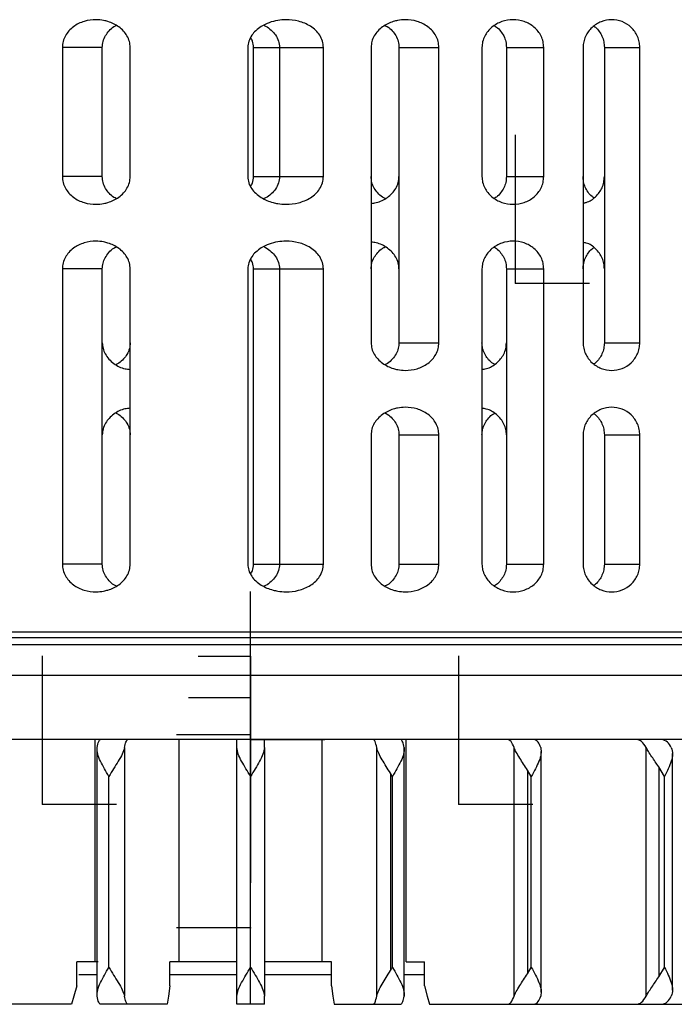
# Model space of a CAD drawing. Header units: millimetres. Extents: x -471 to -209, y 82 to 285.
# Tile 5 of 8: x -276 to -241, y 82 to 136. Entities that reach past the tile are written whole.
import ezdxf

# ---------------------------------------------------------------- set-up
doc = ezdxf.new("R2010")
doc.units = ezdxf.units.MM
doc.header["$PDSIZE"] = -1

msp = doc.modelspace()

# ---------------------------------------------------------------- linework, layer by layer
at = {"color": 7, "linetype": 'Continuous', "lineweight": 25}
for p, q in [((-273.878, 134.169), (-273.878, 127.169)), ((-271.713, 134.169), (-273.878, 134.169)), ((-271.713, 127.169), (-271.713, 134.169)), ((-270.201, 127.169), (-270.201, 134.169)), ((-263.828, 134.169), (-263.828, 127.169)), ((-263.519, 134.169), (-259.727, 134.169)), ((-263.519, 127.169), (-263.519, 134.169)), ((-262.108, 134.169), (-262.108, 127.169)), ((-259.727, 127.169), (-259.727, 134.169)), ((-257.145, 134.169), (-257.145, 118.169)), ((-255.633, 134.169), (-253.469, 134.169)), ((-255.633, 134.169), (-255.633, 118.169)), ((-253.469, 118.169), (-253.469, 134.169)), ((-251.134, 134.169), (-251.134, 127.169)), ((-249.807, 134.169), (-247.787, 134.169)), ((-249.807, 134.169), (-249.807, 127.169)), ((-247.787, 127.169), (-247.787, 134.169)), ((-245.651, 134.169), (-245.651, 118.169)), ((-244.499, 134.169), (-244.499, 118.169)), ((-244.499, 134.169), (-242.578, 134.169)), ((-242.578, 118.169), (-242.578, 134.169)), ((-271.713, 127.169), (-273.878, 127.169)), ((-263.519, 127.169), (-259.727, 127.169)), ((-249.807, 127.169), (-247.787, 127.169)), ((-273.878, 122.169), (-273.878, 106.169)), ((-271.713, 122.169), (-273.878, 122.169)), ((-271.713, 106.169), (-271.713, 122.169)), ((-270.201, 106.169), (-270.201, 122.169)), ((-263.828, 122.169), (-263.828, 106.169)), ((-263.519, 122.169), (-259.727, 122.169)), ((-263.519, 106.169), (-263.519, 122.169)), ((-262.108, 122.169), (-262.108, 106.169)), ((-259.727, 106.169), (-259.727, 122.169)), ((-251.134, 122.169), (-251.134, 106.169)), ((-249.807, 122.169), (-247.787, 122.169)), ((-249.807, 122.169), (-249.807, 106.169)), ((-247.787, 106.169), (-247.787, 122.169)), ((-255.633, 118.169), (-253.469, 118.169)), ((-244.499, 118.169), (-242.578, 118.169)), ((-257.145, 113.169), (-257.145, 106.169)), ((-255.633, 113.169), (-253.469, 113.169)), ((-255.633, 113.169), (-255.633, 106.169)), ((-253.469, 106.169), (-253.469, 113.169)), ((-245.651, 113.169), (-245.651, 106.169)), ((-244.499, 113.169), (-244.499, 106.169)), ((-244.499, 113.169), (-242.578, 113.169)), ((-242.578, 106.169), (-242.578, 113.169)), ((-271.713, 106.169), (-273.878, 106.169)), ((-263.519, 106.169), (-259.727, 106.169)), ((-255.633, 106.169), (-253.469, 106.169)), ((-249.807, 106.169), (-247.787, 106.169)), ((-244.499, 106.169), (-242.578, 106.169)), ((-208.673, 102.49), (-318.673, 102.49)), ((-209.273, 102.169), (-318.073, 102.169)), ((-208.673, 101.796), (-318.673, 101.796)), ((-208.673, 100.133), (-318.673, 100.133)), ((-248.305, 96.669), (-292.415, 96.669)), ((-272.108, 84.619), (-272.108, 96.669)), ((-267.555, 84.619), (-267.555, 96.669)), ((-263.673, 82.319), (-263.673, 96.669)), ((-259.792, 84.619), (-259.792, 96.669)), ((-255.239, 84.619), (-255.239, 96.669)), ((-234.932, 96.669), (-248.296, 96.669)), ((-272.002, 96.229), (-272.002, 82.76)), ((-270.509, 96.226), (-270.509, 82.762)), ((-264.423, 82.762), (-264.423, 96.226)), ((-262.923, 96.226), (-262.923, 82.762)), ((-256.837, 82.762), (-256.837, 96.226)), ((-255.345, 82.76), (-255.345, 96.229)), ((-249.391, 82.762), (-249.391, 96.226)), ((-242.235, 82.762), (-242.235, 96.226)), ((-247.921, 82.974), (-247.921, 96.014)), ((-240.802, 83.08), (-240.802, 95.908)), ((-248.671, 95.014), (-248.671, 83.974)), ((-248.46, 94.669), (-248.671, 95.014)), ((-241.552, 95.182), (-241.552, 83.807)), ((-241.241, 94.669), (-241.552, 95.182)), ((-271.358, 84.319), (-271.358, 94.669)), ((-256.095, 94.843), (-256.095, 84.146)), ((-255.988, 84.319), (-255.988, 94.669)), ((-248.46, 84.319), (-248.46, 94.669)), ((-241.241, 84.319), (-241.241, 94.669)), ((-271.93, 84.619), (-273.094, 84.619)), ((-273.094, 83.319), (-273.094, 84.619)), ((-264.423, 84.619), (-268.053, 84.619)), ((-268.053, 83.319), (-268.053, 84.619)), ((-259.293, 84.619), (-262.923, 84.619)), ((-259.293, 83.319), (-259.293, 84.619)), ((-255.239, 84.619), (-254.253, 84.619)), ((-254.253, 83.319), (-254.253, 84.619)), ((-248.671, 83.974), (-248.46, 84.319)), ((-241.552, 83.807), (-241.241, 84.319)), ((-272.002, 83.919), (-272.984, 83.919)), ((-264.423, 83.919), (-268.053, 83.919)), ((-259.293, 83.919), (-262.923, 83.919)), ((-254.253, 83.919), (-255.353, 83.919)), ((-273.376, 82.319), (-315.245, 82.319)), ((-268.196, 82.319), (-271.815, 82.319)), ((-262.923, 82.319), (-264.423, 82.319)), ((-259.151, 82.319), (-255.531, 82.319)), ((-253.971, 82.319), (-212.101, 82.319))]:
    msp.add_line(p, q, dxfattribs=at)
at = {"color": 7, "linetype": 'Continuous'}
for p, q in [((-249.309, 121.4), (-249.309, 129.426)), ((-249.309, 121.4), (-245.296, 121.4)), ((-263.673, 96.669), (-263.673, 104.696)), ((-274.96, 93.169), (-274.96, 101.196)), ((-263.673, 101.169), (-266.511, 101.169)), ((-263.673, 101.169), (-263.673, 93.143)), ((-252.387, 93.169), (-252.387, 101.196)), ((-263.673, 98.919), (-267.033, 98.919)), ((-263.673, 98.919), (-263.673, 90.893)), ((-263.673, 96.919), (-267.686, 96.919)), ((-263.673, 96.919), (-263.673, 88.893)), ((-263.673, 96.669), (-259.66, 96.669)), ((-263.673, 86.469), (-263.673, 94.496)), ((-274.96, 93.169), (-270.947, 93.169)), ((-252.387, 93.169), (-248.374, 93.169)), ((-263.673, 86.469), (-267.686, 86.469))]:
    msp.add_line(p, q, dxfattribs=at)
at = {"color": 7, "linetype": 'Continuous', "lineweight": 25, "flags": 128}
for points in [[(-273.094, 83.319), (-273.252, 82.759), (-273.376, 82.319)], [(-268.053, 83.319), (-268.133, 82.759), (-268.196, 82.319)], [(-259.293, 83.319), (-259.214, 82.759), (-259.151, 82.319)], [(-254.253, 83.319), (-254.095, 82.759), (-253.971, 82.319)]]:
    msp.add_lwpolyline(points, dxfattribs=at)
at = {"color": 7, "linetype": 'Continuous', "lineweight": 25}
for points, knots in [([(-270.201, 134.169), (-270.21, 134.277), (-270.228, 134.498), (-270.363, 134.8), (-270.562, 135.068), (-270.893, 135.359), (-271.275, 135.543), (-271.699, 135.647), (-272.133, 135.69), (-272.705, 135.611), (-273.206, 135.369), (-273.531, 135.074), (-273.724, 134.803), (-273.853, 134.499), (-273.87, 134.278), (-273.878, 134.169)], [0, 0, 0, 0, 0.06114, 0.12515, 0.184594, 0.250613, 0.375633, 0.421887, 0.500804, 0.625295, 0.749339, 0.814667, 0.874889, 0.938487, 1, 1, 1, 1]), ([(-259.727, 134.169), (-259.737, 134.284), (-259.758, 134.518), (-259.915, 134.833), (-260.143, 135.105), (-260.514, 135.392), (-261.067, 135.619), (-261.682, 135.688), (-262.378, 135.627), (-262.951, 135.428), (-263.395, 135.095), (-263.629, 134.827), (-263.794, 134.517), (-263.817, 134.283), (-263.828, 134.169)], [0, 0, 0, 0, 0.061079, 0.12529, 0.184734, 0.250694, 0.375341, 0.500292, 0.579086, 0.749346, 0.816048, 0.874699, 0.939465, 1, 1, 1, 1]), ([(-253.469, 134.169), (-253.477, 134.278), (-253.494, 134.499), (-253.623, 134.803), (-253.815, 135.074), (-254.141, 135.369), (-254.645, 135.612), (-255.218, 135.69), (-255.653, 135.646), (-256.074, 135.542), (-256.454, 135.358), (-256.785, 135.068), (-256.984, 134.8), (-257.119, 134.498), (-257.137, 134.277), (-257.145, 134.169)], [0, 0, 0, 0, 0.061528, 0.125153, 0.185268, 0.250495, 0.375317, 0.500336, 0.578668, 0.625247, 0.74932, 0.815348, 0.874818, 0.93884, 1, 1, 1, 1]), ([(-247.787, 134.169), (-247.794, 134.274), (-247.808, 134.486), (-247.918, 134.783), (-248.086, 135.052), (-248.376, 135.352), (-248.837, 135.607), (-249.451, 135.703), (-250.063, 135.598), (-250.528, 135.343), (-250.824, 135.047), (-250.997, 134.78), (-251.112, 134.485), (-251.127, 134.273), (-251.134, 134.169)], [0, 0, 0, 0, 0.061906, 0.125308, 0.185924, 0.250597, 0.375507, 0.500411, 0.625074, 0.749446, 0.814919, 0.874924, 0.938513, 1, 1, 1, 1]), ([(-242.578, 134.169), (-242.584, 134.272), (-242.597, 134.478), (-242.693, 134.769), (-242.842, 135.036), (-243.103, 135.338), (-243.527, 135.602), (-244.104, 135.705), (-244.681, 135.596), (-245.111, 135.332), (-245.378, 135.032), (-245.532, 134.767), (-245.632, 134.477), (-245.645, 134.271), (-245.651, 134.169)], [0, 0, 0, 0, 0.062136, 0.125383, 0.186392, 0.250669, 0.375459, 0.5003, 0.625033, 0.749589, 0.814502, 0.874719, 0.938192, 1, 1, 1, 1]), ([(-271.713, 134.169), (-271.705, 134.279), (-271.687, 134.503), (-271.552, 134.812), (-271.347, 135.078), (-271.154, 135.272), (-271.007, 135.336), (-270.966, 135.353)], [0, 0, 0, 0, 0.223028, 0.45452, 0.672571, 0.91051, 1, 1, 1, 1]), ([(-262.945, 135.359), (-262.917, 135.349), (-262.77, 135.294), (-262.559, 135.114), (-262.312, 134.847), (-262.143, 134.527), (-262.12, 134.286), (-262.108, 134.169)], [0, 0, 0, 0, 0.0583456, 0.3073639, 0.529799, 0.7717332, 1, 1, 1, 1]), ([(-256.38, 135.353), (-256.341, 135.336), (-256.194, 135.273), (-256.001, 135.08), (-255.796, 134.814), (-255.66, 134.505), (-255.642, 134.28), (-255.633, 134.169)], [0, 0, 0, 0, 0.088305, 0.325732, 0.543399, 0.775969, 1, 1, 1, 1]), ([(-250.463, 135.337), (-250.424, 135.318), (-250.289, 135.25), (-250.119, 135.053), (-249.943, 134.79), (-249.829, 134.489), (-249.814, 134.275), (-249.807, 134.169)], [0, 0, 0, 0, 0.093813, 0.32741, 0.545724, 0.775781, 1, 1, 1, 1]), ([(-245.067, 135.315), (-245.037, 135.297), (-244.918, 135.23), (-244.771, 135.034), (-244.616, 134.774), (-244.518, 134.479), (-244.505, 134.272), (-244.499, 134.169)], [0, 0, 0, 0, 0.082341, 0.317452, 0.540287, 0.772272, 1, 1, 1, 1]), ([(-263.519, 134.169), (-263.527, 134.285), (-263.54, 134.477), (-263.635, 134.641), (-263.673, 134.706)], [0, 0, 0, 0, 0.606021, 1, 1, 1, 1]), ([(-273.878, 127.169), (-273.87, 127.061), (-273.853, 126.84), (-273.724, 126.536), (-273.532, 126.265), (-273.206, 125.97), (-272.703, 125.727), (-272.13, 125.649), (-271.695, 125.692), (-271.274, 125.797), (-270.894, 125.979), (-270.563, 126.269), (-270.363, 126.538), (-270.228, 126.84), (-270.21, 127.061), (-270.201, 127.169)], [0, 0, 0, 0, 0.061503, 0.125101, 0.185193, 0.250391, 0.375159, 0.50013, 0.578508, 0.624988, 0.74901, 0.815012, 0.874456, 0.938671, 1, 1, 1, 1]), ([(-270.966, 125.986), (-271.006, 126.003), (-271.153, 126.066), (-271.346, 126.26), (-271.551, 126.525), (-271.687, 126.835), (-271.705, 127.059), (-271.713, 127.169)], [0, 0, 0, 0, 0.088889, 0.326484, 0.544292, 0.776395, 1, 1, 1, 1]), ([(-263.828, 127.169), (-263.817, 127.056), (-263.795, 126.822), (-263.629, 126.512), (-263.395, 126.244), (-263.019, 125.962), (-262.603, 125.79), (-262.148, 125.692), (-261.683, 125.65), (-261.069, 125.72), (-260.516, 125.945), (-260.144, 126.232), (-259.916, 126.504), (-259.758, 126.819), (-259.737, 127.055), (-259.727, 127.169)], [0, 0, 0, 0, 0.06047, 0.125172, 0.183801, 0.2505, 0.375005, 0.421115, 0.50001, 0.624465, 0.749076, 0.814937, 0.874311, 0.938733, 1, 1, 1, 1]), ([(-263.673, 126.632), (-263.637, 126.694), (-263.541, 126.859), (-263.528, 127.05), (-263.519, 127.169)], [0, 0, 0, 0, 0.376772, 1, 1, 1, 1]), ([(-262.108, 127.169), (-262.12, 127.052), (-262.143, 126.811), (-262.313, 126.49), (-262.56, 126.224), (-262.774, 126.042), (-262.925, 125.987), (-262.956, 125.975)], [0, 0, 0, 0, 0.226896, 0.467461, 0.688262, 0.935569, 1, 1, 1, 1]), ([(-256.38, 125.986), (-256.43, 126.008), (-256.585, 126.077), (-256.783, 126.275), (-256.985, 126.538), (-257.119, 126.841), (-257.137, 127.062), (-257.145, 127.169)], [0, 0, 0, 0, 0.110259, 0.344232, 0.555021, 0.782603, 1, 1, 1, 1]), ([(-257.145, 125.72), (-257.05, 125.729), (-256.734, 125.758), (-256.337, 125.966), (-255.998, 126.255), (-255.796, 126.527), (-255.66, 126.835), (-255.642, 127.059), (-255.633, 127.169)], [0, 0, 0, 0, 0.125267, 0.415886, 0.568299, 0.708023, 0.856728, 1, 1, 1, 1]), ([(-251.134, 127.169), (-251.127, 127.065), (-251.112, 126.853), (-250.997, 126.558), (-250.824, 126.291), (-250.527, 125.994), (-250.061, 125.739), (-249.447, 125.636), (-248.835, 125.733), (-248.375, 125.988), (-248.086, 126.287), (-247.918, 126.555), (-247.808, 126.852), (-247.794, 127.064), (-247.787, 127.169)], [0, 0, 0, 0, 0.061594, 0.125311, 0.18525, 0.250669, 0.375658, 0.500534, 0.62512, 0.749482, 0.814006, 0.874507, 0.938001, 1, 1, 1, 1]), ([(-249.807, 127.169), (-249.814, 127.064), (-249.829, 126.85), (-249.942, 126.55), (-250.119, 126.286), (-250.289, 126.088), (-250.424, 126.021), (-250.463, 126.002)], [0, 0, 0, 0, 0.223744, 0.453321, 0.672288, 0.9067, 1, 1, 1, 1]), ([(-245.067, 126.024), (-245.102, 126.044), (-245.228, 126.116), (-245.384, 126.323), (-245.54, 126.59), (-245.633, 126.878), (-245.645, 127.074), (-245.651, 127.169)], [0, 0, 0, 0, 0.09129, 0.336183, 0.56828, 0.789001, 1, 1, 1, 1]), ([(-245.651, 125.741), (-245.592, 125.749), (-245.341, 125.784), (-245.035, 126.004), (-244.768, 126.299), (-244.616, 126.567), (-244.518, 126.86), (-244.505, 127.067), (-244.499, 127.169)], [0, 0, 0, 0, 0.091944, 0.393426, 0.549064, 0.69657, 0.849685, 1, 1, 1, 1]), ([(-270.201, 122.169), (-270.21, 122.277), (-270.228, 122.498), (-270.362, 122.799), (-270.562, 123.068), (-270.893, 123.359), (-271.274, 123.542), (-271.698, 123.647), (-272.132, 123.69), (-272.704, 123.611), (-273.205, 123.369), (-273.53, 123.075), (-273.724, 122.804), (-273.853, 122.499), (-273.87, 122.278), (-273.878, 122.169)], [0, 0, 0, 0, 0.061122, 0.125111, 0.184537, 0.250533, 0.375515, 0.421813, 0.500647, 0.625097, 0.749103, 0.814412, 0.874613, 0.938355, 1, 1, 1, 1]), ([(-271.713, 122.169), (-271.706, 122.272), (-271.69, 122.482), (-271.565, 122.787), (-271.361, 123.064), (-271.159, 123.269), (-271.007, 123.336), (-270.966, 123.353)], [0, 0, 0, 0, 0.208222, 0.426752, 0.65972, 0.910544, 1, 1, 1, 1]), ([(-259.727, 122.169), (-259.737, 122.284), (-259.758, 122.518), (-259.915, 122.833), (-260.143, 123.105), (-260.514, 123.392), (-261.067, 123.619), (-261.682, 123.688), (-262.378, 123.627), (-262.951, 123.428), (-263.395, 123.095), (-263.629, 122.827), (-263.794, 122.517), (-263.817, 122.283), (-263.828, 122.169)], [0, 0, 0, 0, 0.061079, 0.12529, 0.184734, 0.250694, 0.375341, 0.500292, 0.579086, 0.749346, 0.816048, 0.874699, 0.939465, 1, 1, 1, 1]), ([(-262.945, 123.359), (-262.917, 123.349), (-262.77, 123.294), (-262.559, 123.114), (-262.312, 122.847), (-262.143, 122.527), (-262.12, 122.286), (-262.108, 122.169)], [0, 0, 0, 0, 0.058346, 0.307364, 0.529799, 0.771733, 1, 1, 1, 1]), ([(-255.633, 122.169), (-255.642, 122.279), (-255.66, 122.503), (-255.796, 122.81), (-255.997, 123.083), (-256.336, 123.372), (-256.734, 123.58), (-257.05, 123.61), (-257.145, 123.619)], [0, 0, 0, 0, 0.143013, 0.291453, 0.431274, 0.583848, 0.874755, 1, 1, 1, 1]), ([(-257.145, 122.169), (-257.137, 122.277), (-257.119, 122.498), (-256.985, 122.801), (-256.783, 123.064), (-256.585, 123.262), (-256.43, 123.331), (-256.38, 123.353)], [0, 0, 0, 0, 0.217289, 0.444777, 0.656037, 0.890666, 1, 1, 1, 1]), ([(-247.787, 122.169), (-247.794, 122.274), (-247.808, 122.486), (-247.918, 122.783), (-248.086, 123.052), (-248.376, 123.352), (-248.837, 123.607), (-249.451, 123.703), (-250.063, 123.598), (-250.528, 123.343), (-250.824, 123.047), (-250.997, 122.78), (-251.112, 122.485), (-251.127, 122.273), (-251.134, 122.169)], [0, 0, 0, 0, 0.061906, 0.125308, 0.185924, 0.250597, 0.375507, 0.500411, 0.625074, 0.749446, 0.814919, 0.874924, 0.938513, 1, 1, 1, 1]), ([(-250.463, 123.337), (-250.424, 123.318), (-250.289, 123.25), (-250.119, 123.053), (-249.943, 122.79), (-249.829, 122.489), (-249.814, 122.275), (-249.807, 122.169)], [0, 0, 0, 0, 0.093813, 0.32741, 0.545724, 0.775781, 1, 1, 1, 1]), ([(-244.499, 122.169), (-244.504, 122.268), (-244.516, 122.467), (-244.611, 122.758), (-244.762, 123.031), (-245.033, 123.334), (-245.342, 123.556), (-245.593, 123.59), (-245.651, 123.598)], [0, 0, 0, 0, 0.144043, 0.292529, 0.446452, 0.606704, 0.909097, 1, 1, 1, 1]), ([(-245.651, 122.169), (-245.645, 122.271), (-245.632, 122.477), (-245.532, 122.768), (-245.375, 123.028), (-245.224, 123.225), (-245.102, 123.295), (-245.068, 123.315)], [0, 0, 0, 0, 0.224404, 0.454894, 0.673645, 0.909566, 1, 1, 1, 1]), ([(-263.519, 122.169), (-263.527, 122.285), (-263.54, 122.477), (-263.635, 122.641), (-263.673, 122.706)], [0, 0, 0, 0, 0.606021, 1, 1, 1, 1]), ([(-271.713, 118.169), (-271.706, 118.067), (-271.69, 117.856), (-271.564, 117.553), (-271.364, 117.269), (-271.016, 116.969), (-270.612, 116.758), (-270.296, 116.729), (-270.201, 116.72)], [0, 0, 0, 0, 0.133552, 0.27372, 0.423156, 0.584052, 0.875237, 1, 1, 1, 1]), ([(-270.201, 118.169), (-270.21, 118.061), (-270.228, 117.841), (-270.362, 117.538), (-270.564, 117.275), (-270.762, 117.077), (-270.917, 117.008), (-270.966, 116.986)], [0, 0, 0, 0, 0.2174768, 0.4451797, 0.6561146, 0.8903455, 1, 1, 1, 1]), ([(-257.145, 118.169), (-257.137, 118.062), (-257.119, 117.841), (-256.984, 117.539), (-256.785, 117.271), (-256.454, 116.98), (-256.072, 116.796), (-255.649, 116.692), (-255.214, 116.649), (-254.643, 116.728), (-254.141, 116.969), (-253.816, 117.263), (-253.623, 117.535), (-253.494, 117.839), (-253.477, 118.061), (-253.469, 118.169)], [0, 0, 0, 0, 0.061122, 0.125111, 0.184537, 0.250533, 0.375515, 0.421813, 0.500647, 0.625097, 0.749103, 0.814412, 0.874613, 0.938355, 1, 1, 1, 1]), ([(-255.633, 118.169), (-255.641, 118.067), (-255.657, 117.857), (-255.782, 117.552), (-255.985, 117.275), (-256.187, 117.069), (-256.34, 117.003), (-256.38, 116.986)], [0, 0, 0, 0, 0.208222, 0.4267517, 0.6597196, 0.9105438, 1, 1, 1, 1]), ([(-250.462, 117.002), (-250.507, 117.024), (-250.648, 117.096), (-250.822, 117.296), (-250.998, 117.557), (-251.112, 117.853), (-251.127, 118.065), (-251.134, 118.169)], [0, 0, 0, 0, 0.107502, 0.33982, 0.55283, 0.780189, 1, 1, 1, 1]), ([(-251.134, 116.728), (-251.053, 116.737), (-250.767, 116.77), (-250.415, 116.987), (-250.116, 117.281), (-249.943, 117.551), (-249.829, 117.85), (-249.814, 118.064), (-249.807, 118.169)], [0, 0, 0, 0, 0.115079, 0.408401, 0.56155, 0.704632, 0.854203, 1, 1, 1, 1]), ([(-245.651, 118.169), (-245.645, 118.068), (-245.632, 117.862), (-245.532, 117.572), (-245.378, 117.306), (-245.11, 117.006), (-244.679, 116.742), (-244.102, 116.634), (-243.526, 116.737), (-243.102, 117.001), (-242.842, 117.303), (-242.693, 117.569), (-242.597, 117.861), (-242.584, 118.067), (-242.578, 118.169)], [0, 0, 0, 0, 0.061835, 0.125347, 0.185624, 0.250632, 0.375442, 0.500231, 0.624868, 0.749375, 0.813591, 0.874565, 0.937834, 1, 1, 1, 1]), ([(-244.499, 118.169), (-244.505, 118.067), (-244.518, 117.86), (-244.616, 117.566), (-244.771, 117.305), (-244.918, 117.109), (-245.037, 117.041), (-245.067, 117.024)], [0, 0, 0, 0, 0.227462, 0.459201, 0.682441, 0.91808, 1, 1, 1, 1]), ([(-270.201, 114.619), (-270.297, 114.61), (-270.612, 114.58), (-271.009, 114.373), (-271.348, 114.085), (-271.55, 113.813), (-271.687, 113.505), (-271.705, 113.28), (-271.713, 113.169)], [0, 0, 0, 0, 0.12526, 0.415359, 0.567613, 0.707196, 0.856336, 1, 1, 1, 1]), ([(-270.966, 114.353), (-270.917, 114.331), (-270.762, 114.262), (-270.564, 114.064), (-270.362, 113.801), (-270.228, 113.498), (-270.21, 113.277), (-270.201, 113.169)], [0, 0, 0, 0, 0.109186, 0.343822, 0.555155, 0.782662, 1, 1, 1, 1]), ([(-253.469, 113.169), (-253.477, 113.278), (-253.494, 113.499), (-253.623, 113.803), (-253.815, 114.074), (-254.141, 114.369), (-254.645, 114.612), (-255.218, 114.69), (-255.653, 114.646), (-256.074, 114.542), (-256.454, 114.358), (-256.785, 114.068), (-256.984, 113.8), (-257.119, 113.498), (-257.137, 113.277), (-257.145, 113.169)], [0, 0, 0, 0, 0.0615276, 0.1251526, 0.1852683, 0.2504948, 0.375317, 0.5003359, 0.5786677, 0.625247, 0.7493197, 0.8153477, 0.874818, 0.9388399, 1, 1, 1, 1]), ([(-256.38, 114.353), (-256.341, 114.336), (-256.194, 114.273), (-256.001, 114.08), (-255.796, 113.814), (-255.66, 113.505), (-255.642, 113.28), (-255.633, 113.169)], [0, 0, 0, 0, 0.088305, 0.325732, 0.543399, 0.775969, 1, 1, 1, 1]), ([(-249.807, 113.169), (-249.814, 113.27), (-249.827, 113.474), (-249.935, 113.77), (-250.107, 114.048), (-250.412, 114.35), (-250.768, 114.569), (-251.054, 114.602), (-251.134, 114.611)], [0, 0, 0, 0, 0.138358, 0.282026, 0.432654, 0.591673, 0.886077, 1, 1, 1, 1]), ([(-251.134, 113.169), (-251.127, 113.274), (-251.112, 113.486), (-250.998, 113.782), (-250.821, 114.044), (-250.647, 114.244), (-250.506, 114.315), (-250.463, 114.337)], [0, 0, 0, 0, 0.219726, 0.447024, 0.660846, 0.894221, 1, 1, 1, 1]), ([(-242.578, 113.169), (-242.584, 113.272), (-242.597, 113.478), (-242.693, 113.769), (-242.842, 114.036), (-243.103, 114.338), (-243.527, 114.602), (-244.104, 114.705), (-244.681, 114.596), (-245.111, 114.332), (-245.378, 114.032), (-245.532, 113.767), (-245.632, 113.477), (-245.645, 113.271), (-245.651, 113.169)], [0, 0, 0, 0, 0.062136, 0.125383, 0.186392, 0.250669, 0.375459, 0.5003, 0.625033, 0.749589, 0.814502, 0.874719, 0.938192, 1, 1, 1, 1]), ([(-245.067, 114.315), (-245.037, 114.297), (-244.918, 114.23), (-244.771, 114.034), (-244.616, 113.774), (-244.518, 113.479), (-244.505, 113.272), (-244.499, 113.169)], [0, 0, 0, 0, 0.0823407, 0.3174523, 0.5402873, 0.7722721, 1, 1, 1, 1]), ([(-273.878, 106.169), (-273.87, 106.061), (-273.853, 105.84), (-273.724, 105.536), (-273.532, 105.265), (-273.206, 104.97), (-272.703, 104.727), (-272.13, 104.649), (-271.695, 104.692), (-271.274, 104.797), (-270.894, 104.979), (-270.563, 105.269), (-270.363, 105.538), (-270.228, 105.84), (-270.21, 106.061), (-270.201, 106.169)], [0, 0, 0, 0, 0.061503, 0.125101, 0.185193, 0.250391, 0.375159, 0.50013, 0.578508, 0.624988, 0.74901, 0.815012, 0.874456, 0.938671, 1, 1, 1, 1]), ([(-270.966, 104.986), (-271.006, 105.003), (-271.153, 105.066), (-271.346, 105.26), (-271.551, 105.526), (-271.687, 105.835), (-271.705, 106.059), (-271.713, 106.169)], [0, 0, 0, 0, 0.08933, 0.326952, 0.54479, 0.776631, 1, 1, 1, 1]), ([(-263.828, 106.169), (-263.817, 106.056), (-263.795, 105.822), (-263.629, 105.512), (-263.395, 105.244), (-263.019, 104.962), (-262.603, 104.79), (-262.148, 104.692), (-261.683, 104.65), (-261.069, 104.72), (-260.516, 104.945), (-260.144, 105.232), (-259.916, 105.504), (-259.758, 105.819), (-259.737, 106.055), (-259.727, 106.169)], [0, 0, 0, 0, 0.06047, 0.125172, 0.183801, 0.2505, 0.375005, 0.421115, 0.50001, 0.624465, 0.749076, 0.814937, 0.874311, 0.938733, 1, 1, 1, 1]), ([(-263.673, 105.632), (-263.637, 105.694), (-263.541, 105.859), (-263.528, 106.05), (-263.519, 106.169)], [0, 0, 0, 0, 0.376772, 1, 1, 1, 1]), ([(-262.108, 106.169), (-262.12, 106.052), (-262.143, 105.811), (-262.313, 105.49), (-262.56, 105.224), (-262.774, 105.042), (-262.925, 104.987), (-262.956, 104.975)], [0, 0, 0, 0, 0.226896, 0.467461, 0.688262, 0.935569, 1, 1, 1, 1]), ([(-257.145, 106.169), (-257.137, 106.062), (-257.119, 105.841), (-256.984, 105.539), (-256.785, 105.271), (-256.454, 104.98), (-256.072, 104.796), (-255.649, 104.692), (-255.214, 104.649), (-254.643, 104.728), (-254.141, 104.969), (-253.816, 105.263), (-253.623, 105.535), (-253.494, 105.839), (-253.477, 106.061), (-253.469, 106.169)], [0, 0, 0, 0, 0.061122, 0.125111, 0.184537, 0.250533, 0.375515, 0.421813, 0.500647, 0.625097, 0.749103, 0.814412, 0.874613, 0.938355, 1, 1, 1, 1]), ([(-255.633, 106.169), (-255.641, 106.067), (-255.657, 105.857), (-255.782, 105.552), (-255.985, 105.275), (-256.187, 105.069), (-256.34, 105.003), (-256.38, 104.986)], [0, 0, 0, 0, 0.208222, 0.426752, 0.65972, 0.910544, 1, 1, 1, 1]), ([(-251.134, 106.169), (-251.127, 106.065), (-251.112, 105.853), (-250.997, 105.558), (-250.824, 105.291), (-250.527, 104.994), (-250.061, 104.739), (-249.447, 104.636), (-248.835, 104.733), (-248.375, 104.988), (-248.086, 105.287), (-247.918, 105.555), (-247.808, 105.852), (-247.794, 106.064), (-247.787, 106.169)], [0, 0, 0, 0, 0.061594, 0.125311, 0.18525, 0.250669, 0.375658, 0.500534, 0.62512, 0.749482, 0.814006, 0.874507, 0.938001, 1, 1, 1, 1]), ([(-249.807, 106.169), (-249.814, 106.064), (-249.829, 105.85), (-249.942, 105.55), (-250.119, 105.286), (-250.289, 105.088), (-250.424, 105.021), (-250.463, 105.002)], [0, 0, 0, 0, 0.223744, 0.453321, 0.672288, 0.9067, 1, 1, 1, 1]), ([(-245.651, 106.169), (-245.645, 106.068), (-245.632, 105.862), (-245.532, 105.572), (-245.378, 105.306), (-245.11, 105.006), (-244.679, 104.742), (-244.102, 104.634), (-243.526, 104.737), (-243.102, 105.001), (-242.842, 105.303), (-242.693, 105.569), (-242.597, 105.861), (-242.584, 106.067), (-242.578, 106.169)], [0, 0, 0, 0, 0.061835, 0.125347, 0.185624, 0.250632, 0.375442, 0.500231, 0.624868, 0.749375, 0.813591, 0.874565, 0.937834, 1, 1, 1, 1]), ([(-244.499, 106.169), (-244.505, 106.067), (-244.518, 105.86), (-244.616, 105.566), (-244.771, 105.305), (-244.918, 105.109), (-245.037, 105.041), (-245.067, 105.024)], [0, 0, 0, 0, 0.227462, 0.459201, 0.682441, 0.91808, 1, 1, 1, 1]), ([(-271.994, 96.226), (-271.967, 96.354), (-271.913, 96.609), (-271.848, 96.649), (-271.815, 96.669)], [0, 0, 0, 0, 0.5, 1, 1, 1, 1]), ([(-270.509, 96.226), (-270.486, 96.34), (-270.432, 96.598), (-270.367, 96.644), (-270.331, 96.669)], [0, 0, 0, 0, 0.43833, 1, 1, 1, 1]), ([(-264.423, 96.226), (-264.423, 96.354), (-264.423, 96.609), (-264.423, 96.649), (-264.423, 96.669)], [0, 0, 0, 0, 0.5, 1, 1, 1, 1]), ([(-262.923, 96.226), (-262.923, 96.34), (-262.923, 96.598), (-262.923, 96.644), (-262.923, 96.669)], [0, 0, 0, 0, 0.43833, 1, 1, 1, 1]), ([(-256.837, 96.226), (-256.865, 96.354), (-256.919, 96.609), (-256.984, 96.649), (-257.016, 96.669)], [0, 0, 0, 0, 0.5, 1, 1, 1, 1]), ([(-255.353, 96.226), (-255.376, 96.34), (-255.43, 96.598), (-255.495, 96.644), (-255.531, 96.669)], [0, 0, 0, 0, 0.43833, 1, 1, 1, 1]), ([(-249.391, 96.226), (-249.444, 96.354), (-249.552, 96.609), (-249.68, 96.649), (-249.744, 96.669)], [0, 0, 0, 0, 0.5000001, 1, 1, 1, 1]), ([(-247.951, 96.226), (-247.998, 96.34), (-248.104, 96.598), (-248.233, 96.644), (-248.305, 96.669)], [0, 0, 0, 0, 0.4383299, 1, 1, 1, 1]), ([(-242.235, 96.226), (-242.314, 96.354), (-242.472, 96.609), (-242.661, 96.649), (-242.756, 96.669)], [0, 0, 0, 0, 0.5, 1, 1, 1, 1]), ([(-240.87, 96.226), (-240.939, 96.34), (-241.095, 96.598), (-241.285, 96.644), (-241.392, 96.669)], [0, 0, 0, 0, 0.43833, 1, 1, 1, 1]), ([(-271.358, 94.669), (-271.522, 94.947), (-271.769, 95.364), (-271.99, 95.891), (-271.993, 96.115), (-271.994, 96.226)], [0, 0, 0, 0, 0.498883, 0.749389, 1, 1, 1, 1]), ([(-270.509, 96.226), (-270.545, 96.115), (-270.615, 95.891), (-270.925, 95.364), (-271.185, 94.947), (-271.358, 94.669)], [0, 0, 0, 0, 0.250861, 0.501307, 1, 1, 1, 1]), ([(-263.673, 94.669), (-263.844, 94.947), (-264.1, 95.364), (-264.368, 95.891), (-264.405, 96.115), (-264.423, 96.226)], [0, 0, 0, 0, 0.498883, 0.749389, 1, 1, 1, 1]), ([(-262.923, 96.226), (-262.942, 96.115), (-262.979, 95.891), (-263.247, 95.364), (-263.503, 94.947), (-263.673, 94.669)], [0, 0, 0, 0, 0.250861, 0.501307, 1, 1, 1, 1]), ([(-256.095, 94.843), (-256.25, 95.09), (-256.483, 95.462), (-256.747, 95.928), (-256.807, 96.127), (-256.837, 96.226)], [0, 0, 0, 0, 0.498585, 0.749264, 1, 1, 1, 1]), ([(-255.353, 96.226), (-255.354, 96.115), (-255.357, 95.891), (-255.578, 95.364), (-255.824, 94.947), (-255.988, 94.669)], [0, 0, 0, 0, 0.2508614, 0.5013074, 1, 1, 1, 1]), ([(-248.671, 95.014), (-248.811, 95.232), (-249.027, 95.568), (-249.281, 95.973), (-249.356, 96.147), (-249.391, 96.226)], [0, 0, 0, 0, 0.4984767, 0.7699441, 1, 1, 1, 1]), ([(-247.951, 96.226), (-247.936, 96.115), (-247.904, 95.891), (-248.074, 95.364), (-248.305, 94.947), (-248.46, 94.669)], [0, 0, 0, 0, 0.250861, 0.501307, 1, 1, 1, 1]), ([(-241.552, 95.182), (-241.677, 95.37), (-241.87, 95.659), (-242.109, 96.006), (-242.195, 96.157), (-242.235, 96.226)], [0, 0, 0, 0, 0.49849, 0.767187, 1, 1, 1, 1]), ([(-240.87, 96.226), (-240.838, 96.115), (-240.772, 95.891), (-240.887, 95.364), (-241.099, 94.947), (-241.241, 94.669)], [0, 0, 0, 0, 0.250861, 0.501307, 1, 1, 1, 1]), ([(-255.988, 94.669), (-256.008, 94.702), (-256.044, 94.76), (-256.079, 94.817), (-256.095, 94.843)], [0, 0, 0, 0, 0.559814, 1, 1, 1, 1]), ([(-271.994, 82.762), (-271.993, 82.874), (-271.99, 83.098), (-271.769, 83.625), (-271.522, 84.042), (-271.358, 84.319)], [0, 0, 0, 0, 0.250861, 0.501307, 1, 1, 1, 1]), ([(-271.358, 84.319), (-271.185, 84.042), (-270.924, 83.624), (-270.615, 83.097), (-270.545, 82.874), (-270.509, 82.762)], [0, 0, 0, 0, 0.498883, 0.749389, 1, 1, 1, 1]), ([(-264.423, 82.762), (-264.405, 82.874), (-264.368, 83.098), (-264.1, 83.625), (-263.844, 84.042), (-263.673, 84.319)], [0, 0, 0, 0, 0.250861, 0.501307, 1, 1, 1, 1]), ([(-263.673, 84.319), (-263.503, 84.042), (-263.247, 83.624), (-262.979, 83.097), (-262.942, 82.874), (-262.923, 82.762)], [0, 0, 0, 0, 0.498883, 0.749389, 1, 1, 1, 1]), ([(-256.095, 84.146), (-256.075, 84.178), (-256.039, 84.236), (-256.004, 84.294), (-255.988, 84.319)], [0, 0, 0, 0, 0.560638, 1, 1, 1, 1]), ([(-255.988, 84.319), (-255.824, 84.042), (-255.578, 83.624), (-255.357, 83.097), (-255.354, 82.874), (-255.353, 82.762)], [0, 0, 0, 0, 0.498883, 0.749389, 1, 1, 1, 1]), ([(-248.46, 84.319), (-248.305, 84.042), (-248.073, 83.624), (-247.904, 83.097), (-247.936, 82.874), (-247.951, 82.762)], [0, 0, 0, 0, 0.498883, 0.749389, 1, 1, 1, 1]), ([(-241.241, 84.319), (-241.099, 84.042), (-240.887, 83.624), (-240.772, 83.097), (-240.838, 82.874), (-240.87, 82.762)], [0, 0, 0, 0, 0.4988829, 0.7493889, 1, 1, 1, 1]), ([(-256.837, 82.762), (-256.807, 82.862), (-256.747, 83.06), (-256.483, 83.527), (-256.25, 83.898), (-256.095, 84.146)], [0, 0, 0, 0, 0.2511, 0.501331, 1, 1, 1, 1]), ([(-249.391, 82.762), (-249.356, 82.842), (-249.281, 83.016), (-249.027, 83.421), (-248.811, 83.757), (-248.671, 83.974)], [0, 0, 0, 0, 0.230002, 0.501426, 1, 1, 1, 1]), ([(-242.235, 82.762), (-242.195, 82.832), (-242.109, 82.982), (-241.87, 83.33), (-241.678, 83.619), (-241.552, 83.807)], [0, 0, 0, 0, 0.232723, 0.501338, 1, 1, 1, 1]), ([(-271.815, 82.319), (-271.848, 82.339), (-271.913, 82.379), (-271.967, 82.635), (-271.994, 82.762)], [0, 0, 0, 0, 0.49896, 1, 1, 1, 1]), ([(-270.331, 82.319), (-270.367, 82.345), (-270.432, 82.39), (-270.486, 82.649), (-270.509, 82.762)], [0, 0, 0, 0, 0.56167, 1, 1, 1, 1]), ([(-264.423, 82.319), (-264.423, 82.339), (-264.423, 82.38), (-264.423, 82.635), (-264.423, 82.762)], [0, 0, 0, 0, 0.500001, 1, 1, 1, 1]), ([(-262.923, 82.319), (-262.923, 82.345), (-262.923, 82.39), (-262.923, 82.649), (-262.923, 82.762)], [0, 0, 0, 0, 0.56167, 1, 1, 1, 1]), ([(-257.016, 82.319), (-256.984, 82.339), (-256.919, 82.379), (-256.865, 82.635), (-256.837, 82.762)], [0, 0, 0, 0, 0.49896, 1, 1, 1, 1]), ([(-255.531, 82.319), (-255.495, 82.345), (-255.43, 82.39), (-255.376, 82.649), (-255.353, 82.762)], [0, 0, 0, 0, 0.56167, 1, 1, 1, 1]), ([(-249.744, 82.319), (-249.68, 82.339), (-249.552, 82.379), (-249.444, 82.635), (-249.391, 82.762)], [0, 0, 0, 0, 0.49896, 1, 1, 1, 1]), ([(-248.305, 82.319), (-248.233, 82.345), (-248.104, 82.39), (-247.998, 82.649), (-247.951, 82.762)], [0, 0, 0, 0, 0.56167, 1, 1, 1, 1]), ([(-242.756, 82.319), (-242.662, 82.339), (-242.472, 82.379), (-242.314, 82.635), (-242.235, 82.762)], [0, 0, 0, 0, 0.49896, 1, 1, 1, 1]), ([(-241.392, 82.319), (-241.285, 82.345), (-241.095, 82.39), (-240.939, 82.649), (-240.87, 82.762)], [0, 0, 0, 0, 0.56167, 1, 1, 1, 1])]:
    msp.add_open_spline(points, degree=3, knots=knots, dxfattribs=at)
at = {"color": 7, "linetype": 'Continuous'}
for p in [(-249.309, 121.4), (-263.673, 101.169), (-263.673, 98.919), (-263.673, 96.919), (-263.673, 96.669), (-274.96, 93.169), (-252.387, 93.169), (-263.673, 86.469)]:
    msp.add_point(p, dxfattribs=at)

doc.saveas('drawing.dxf')
